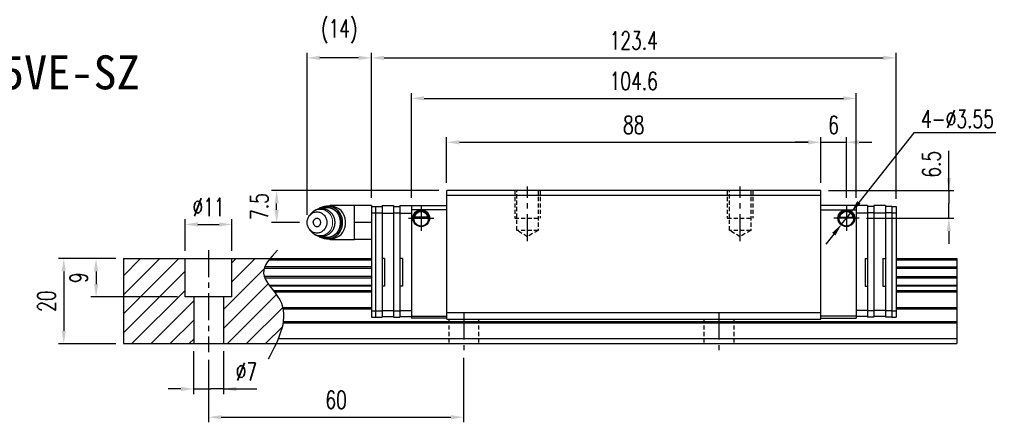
# Model space of a CAD drawing. Header units: millimetres. Extents: x 33 to 386, y 86 to 378.
# Tile 3 of 3: x 154 to 386, y 86 to 181. Entities that reach past the tile are written whole.
import ezdxf
from ezdxf.enums import TextEntityAlignment as Align

# ---------------------------------------------------------------- set-up
doc = ezdxf.new("R2010")
doc.units = ezdxf.units.MM
doc.header["$PDSIZE"] = -1
doc.linetypes.add('CENTER', pattern=[10.16, 6.35, -1.27, 1.27, -1.27])
doc.linetypes.add('DASHED', pattern=[0.75, 0.5, -0.25])
for name, color, linetype in [('2', 7, 'Continuous'), ('CHA', 7, 'Continuous'), ('DIM', 4, 'Continuous'), ('HID', 2, 'DASHED'), ('OUT', 3, 'Continuous'), ('中心線', 1, 'CENTER')]:
    doc.layers.add(name, color=color, linetype=linetype)
doc.styles.add('DIM-7', font='SIMPLEX.shx', dxfattribs={"width": 0.7, "bigfont": 'chineset.shx'})
doc.styles.add('T', font='kaiu.ttf')
doc.dimstyles.new('CNS', dxfattribs={"dimtxt": 3.5, "dimasz": 2.5, "dimexe": 1, "dimexo": 1.5, "dimgap": 0.09, "dimtad": 0, "dimdsep": 46, "dimtxsty": 'DIM-7', "dimcen": 0.09, "dimclrd": 1, "dimclre": 1, "dimclrt": 4, "dimadec": 0, "dimazin": 0, "dimtfac": 1, "dimtix": 1, "dimtmove": 2, "dimatfit": 3, "dimfxl": 1, "dimtvp": 0.971429, "dimtolj": 1, "dimarcsym": 0})
doc.dimstyles.new('CNSx1 (指線專用)', dxfattribs={"dimscale": 0.8, "dimtxt": 3.5, "dimasz": 2.5, "dimexe": 1, "dimexo": 1.5, "dimgap": 1, "dimtad": 1, "dimtih": 1, "dimtoh": 1, "dimdsep": 46, "dimtxsty": 'DIM-7', "dimcen": 0.09, "dimclrd": 256, "dimclre": 256, "dimclrt": 4, "dimadec": 0, "dimazin": 0, "dimtfac": 1, "dimtix": 1, "dimtmove": 1, "dimatfit": 3, "dimfxl": 1, "dimtvp": 0.971429, "dimtolj": 1, "dimarcsym": 0})

# ---------------------------------------------------------------- blocks, each defined once
blk = doc.blocks.new('*D88')
at = {"layer": 'DEFPOINTS', "color": 0}
for p in [(178.54, 124.3), (172.09, 115.3), (193.04, 115.3)]:
    blk.add_point(p, dxfattribs=at)
at = {"layer": 'DIM', "color": 7, "lineweight": -2}
for p, q in [((176.74, 124.3), (170.89, 124.3)), ((172.09, 121.3), (172.09, 118.3)), ((191.24, 115.3), (170.89, 115.3))]:
    blk.add_line(p, q, dxfattribs=at)
at = {"layer": 'DIM', "color": 7}
for points in [[(171.59, 121.3), (172.59, 121.3), (172.09, 124.3)], [(171.59, 118.3), (172.59, 118.3), (172.09, 115.3)]]:
    blk.add_solid(points, dxfattribs=at)
at = {"layer": 'DIM', "color": 7, "insert": (168.01, 119.8), "char_height": 4.2, "attachment_point": 5, "rotation": 90, "style": 'DIM-7'}
blk.add_mtext('\\A1;9', dxfattribs=at)
blk = doc.blocks.new('*D89')
at = {"layer": 'DEFPOINTS', "color": 0}
for p in [(204.04, 132.35), (193.04, 124.3), (204.04, 124.3)]:
    blk.add_point(p, dxfattribs=at)
at = {"layer": 'DIM', "color": 7, "lineweight": -2}
for p, q in [((193.04, 126.1), (193.04, 133.55)), ((196.04, 132.35), (201.04, 132.35)), ((204.04, 126.1), (204.04, 133.55))]:
    blk.add_line(p, q, dxfattribs=at)
at = {"layer": 'DIM', "color": 7}
for points in [[(196.04, 132.85), (196.04, 131.85), (193.04, 132.35)], [(201.04, 132.85), (201.04, 131.85), (204.04, 132.35)]]:
    blk.add_solid(points, dxfattribs=at)
at = {"layer": 'DIM', "color": 7, "insert": (198.54, 136.43), "char_height": 4.2, "attachment_point": 5, "style": 'DIM-7'}
blk.add_mtext('\\A1;%%C11', dxfattribs=at)
blk = doc.blocks.new('*D90')
at = {"layer": 'DEFPOINTS', "color": 0}
for p in [(195.04, 104.3), (202.04, 104.3), (195.04, 93.65)]:
    blk.add_point(p, dxfattribs=at)
at = {"layer": 'DIM', "color": 7, "lineweight": -2}
for p, q in [((195.04, 102.5), (195.04, 92.45)), ((202.04, 102.5), (202.04, 92.45)), ((192.04, 93.65), (189.04, 93.65)), ((195.04, 93.65), (198.04, 93.65)), ((198.04, 93.65), (199.04, 93.65)), ((202.04, 93.65), (199.04, 93.65)), ((202.04, 93.65), (209.88, 93.65)), ((205.04, 93.65), (208.04, 93.65))]:
    blk.add_line(p, q, dxfattribs=at)
at = {"layer": 'DIM', "color": 7}
for points in [[(192.04, 94.15), (192.04, 93.15), (195.04, 93.65)], [(205.04, 94.15), (205.04, 93.15), (202.04, 93.65)]]:
    blk.add_solid(points, dxfattribs=at)
at = {"layer": 'DIM', "color": 7, "insert": (207.46, 97.73), "char_height": 4.2, "attachment_point": 5, "style": 'DIM-7'}
blk.add_mtext('\\A1;%%C7', dxfattribs=at)
blk = doc.blocks.new('*D91')
at = {"layer": 'DEFPOINTS', "color": 0}
for p in [(198.54, 102.3), (258.54, 102.8), (258.54, 87)]:
    blk.add_point(p, dxfattribs=at)
at = {"layer": 'DIM', "color": 7, "lineweight": -2}
for p, q in [((198.54, 100.5), (198.54, 85.8)), ((258.54, 101), (258.54, 85.8)), ((201.54, 87), (255.54, 87))]:
    blk.add_line(p, q, dxfattribs=at)
at = {"layer": 'DIM', "color": 7}
for points in [[(201.54, 87.5), (201.54, 86.5), (198.54, 87)], [(255.54, 87.5), (255.54, 86.5), (258.54, 87)]]:
    blk.add_solid(points, dxfattribs=at)
at = {"layer": 'DIM', "color": 7, "insert": (228.54, 91.08), "char_height": 4.2, "attachment_point": 5, "style": 'DIM-7'}
blk.add_mtext('\\A1;60', dxfattribs=at)
blk = doc.blocks.new('*D93')
at = {"layer": 'DEFPOINTS', "color": 0}
for p in [(342.54, 151.67), (254.54, 140.3), (342.54, 140.3)]:
    blk.add_point(p, dxfattribs=at)
at = {"layer": 'DIM', "color": 7, "lineweight": -2}
for p, q in [((254.54, 142.1), (254.54, 152.87)), ((342.54, 142.1), (342.54, 152.87)), ((257.54, 151.67), (339.54, 151.67))]:
    blk.add_line(p, q, dxfattribs=at)
at = {"layer": 'DIM', "color": 7}
for points in [[(257.54, 152.17), (257.54, 151.17), (254.54, 151.67)], [(339.54, 152.17), (339.54, 151.17), (342.54, 151.67)]]:
    blk.add_solid(points, dxfattribs=at)
at = {"layer": 'DIM', "color": 7, "insert": (298.54, 155.75), "char_height": 4.2, "attachment_point": 5, "style": 'DIM-7'}
blk.add_mtext('\\A1;88', dxfattribs=at)
blk = doc.blocks.new('*D94')
at = {"layer": 'DEFPOINTS', "color": 0}
for p in [(350.84, 161.99), (246.24, 136.8), (350.84, 136.8)]:
    blk.add_point(p, dxfattribs=at)
at = {"layer": 'DIM', "color": 7, "lineweight": -2}
for p, q in [((246.24, 138.6), (246.24, 163.19)), ((350.84, 138.6), (350.84, 163.19)), ((249.24, 161.99), (347.84, 161.99))]:
    blk.add_line(p, q, dxfattribs=at)
at = {"layer": 'DIM', "color": 7}
for points in [[(249.24, 162.49), (249.24, 161.49), (246.24, 161.99)], [(347.84, 162.49), (347.84, 161.49), (350.84, 161.99)]]:
    blk.add_solid(points, dxfattribs=at)
at = {"layer": 'DIM', "color": 7, "insert": (298.54, 166.07), "char_height": 4.2, "attachment_point": 5, "style": 'DIM-7'}
blk.add_mtext('\\A1;104.6', dxfattribs=at)
blk = doc.blocks.new('*D95')
at = {"layer": 'DEFPOINTS', "color": 0}
for p in [(348.54, 151.67), (342.54, 140.3), (348.54, 136.78)]:
    blk.add_point(p, dxfattribs=at)
at = {"layer": 'DIM', "color": 7, "lineweight": -2}
for p, q in [((342.54, 142.1), (342.54, 152.87)), ((348.54, 138.58), (348.54, 152.87)), ((339.54, 151.67), (336.54, 151.67)), ((342.54, 151.67), (348.54, 151.67)), ((351.54, 151.67), (354.54, 151.67))]:
    blk.add_line(p, q, dxfattribs=at)
at = {"layer": 'DIM', "color": 7}
for points in [[(339.54, 152.17), (339.54, 151.17), (342.54, 151.67)], [(351.54, 152.17), (351.54, 151.17), (348.54, 151.67)]]:
    blk.add_solid(points, dxfattribs=at)
at = {"layer": 'DIM', "color": 7, "insert": (345.54, 155.75), "char_height": 4.2, "attachment_point": 5, "style": 'DIM-7'}
blk.add_mtext('\\A1;6', dxfattribs=at)
blk = doc.blocks.new('*D96')
at = {"layer": 'DEFPOINTS', "color": 0}
for p in [(342.54, 140.3), (351.52, 133.8), (372.65, 133.8)]:
    blk.add_point(p, dxfattribs=at)
at = {"layer": 'DIM', "color": 7, "lineweight": -2}
for p, q in [((372.65, 140.3), (372.65, 149.68)), ((372.65, 143.3), (372.65, 146.3)), ((344.34, 140.3), (373.85, 140.3)), ((372.65, 140.3), (372.65, 137.3)), ((372.65, 136.8), (372.65, 137.3)), ((372.65, 133.8), (372.65, 136.8)), ((353.32, 133.8), (373.85, 133.8)), ((372.65, 130.8), (372.65, 127.8))]:
    blk.add_line(p, q, dxfattribs=at)
at = {"layer": 'DIM', "color": 7}
for points in [[(372.15, 143.3), (373.15, 143.3), (372.65, 140.3)], [(372.15, 130.8), (373.15, 130.8), (372.65, 133.8)]]:
    blk.add_solid(points, dxfattribs=at)
at = {"layer": 'DIM', "color": 7, "insert": (368.57, 146.49), "char_height": 4.2, "attachment_point": 5, "rotation": 90, "style": 'DIM-7'}
blk.add_mtext('\\A1;6.5', dxfattribs=at)
blk = doc.blocks.new('*D97')
at = {"layer": 'DEFPOINTS', "color": 0}
for p in [(349.65, 135.19), (347.44, 132.41)]:
    blk.add_point(p, dxfattribs=at)
at = {"layer": 'DIM', "color": 0, "lineweight": -2}
for p, q in [((364.45, 153.86), (351.51, 137.54)), ((383.71, 153.86), (364.45, 153.86)), ((347.44, 132.41), (349.65, 135.19)), ((345.58, 130.06), (343.71, 127.71))]:
    blk.add_line(p, q, dxfattribs=at)
at = {"layer": 'DIM', "color": 0}
for points in [[(351.12, 137.85), (351.9, 137.23), (349.65, 135.19)], [(345.19, 130.37), (345.97, 129.75), (347.44, 132.41)]]:
    blk.add_solid(points, dxfattribs=at)
at = {"layer": 'DIM', "color": 0, "insert": (374.68, 157.16), "char_height": 4.2, "attachment_point": 5, "style": 'DIM-7'}
blk.add_mtext('\\A1;4-∅3.55', dxfattribs=at)
blk = doc.blocks.new('*D86')
at = {"layer": 'DEFPOINTS', "color": 0}
for p in [(221.74, 171.53), (236.84, 136.8), (221.74, 132.8)]:
    blk.add_point(p, dxfattribs=at)
at = {"layer": 'DIM', "color": 7, "lineweight": -2}
for p, q in [((221.74, 134.6), (221.74, 172.73)), ((233.84, 171.53), (224.74, 171.53)), ((236.84, 138.6), (236.84, 172.73))]:
    blk.add_line(p, q, dxfattribs=at)
at = {"layer": 'DIM', "color": 7}
for points in [[(224.74, 172.03), (224.74, 171.03), (221.74, 171.53)], [(233.84, 172.03), (233.84, 171.03), (236.84, 171.53)]]:
    blk.add_solid(points, dxfattribs=at)
at = {"layer": 'DIM', "color": 7, "insert": (229.29, 177.75), "char_height": 4.2, "attachment_point": 5, "style": 'DIM-7'}
blk.add_mtext('\\A1;(14)', dxfattribs=at)
blk = doc.blocks.new('*D87')
at = {"layer": 'DEFPOINTS', "color": 0}
for p in [(214.56, 140.3), (254.54, 140.3), (221.74, 132.8)]:
    blk.add_point(p, dxfattribs=at)
at = {"layer": 'DIM', "color": 7, "lineweight": -2}
for p, q in [((252.74, 140.3), (213.36, 140.3)), ((214.56, 135.8), (214.56, 137.3)), ((219.94, 132.8), (213.36, 132.8))]:
    blk.add_line(p, q, dxfattribs=at)
at = {"layer": 'DIM', "color": 7}
for points in [[(214.06, 137.3), (215.06, 137.3), (214.56, 140.3)], [(214.06, 135.8), (215.06, 135.8), (214.56, 132.8)]]:
    blk.add_solid(points, dxfattribs=at)
at = {"layer": 'DIM', "color": 7, "insert": (210.48, 136.55), "char_height": 4.2, "attachment_point": 5, "rotation": 90, "style": 'DIM-7'}
blk.add_mtext('\\A1;7.5', dxfattribs=at)
blk = doc.blocks.new('*D98')
at = {"layer": 'DEFPOINTS', "color": 0}
for p in [(178.54, 124.3), (164.49, 104.3), (178.54, 104.3)]:
    blk.add_point(p, dxfattribs=at)
at = {"layer": 'DIM', "color": 7, "lineweight": -2}
for p, q in [((176.74, 124.3), (163.29, 124.3)), ((164.49, 121.3), (164.49, 107.3)), ((176.74, 104.3), (163.29, 104.3))]:
    blk.add_line(p, q, dxfattribs=at)
at = {"layer": 'DIM', "color": 7}
for points in [[(163.99, 121.3), (164.99, 121.3), (164.49, 124.3)], [(163.99, 107.3), (164.99, 107.3), (164.49, 104.3)]]:
    blk.add_solid(points, dxfattribs=at)
at = {"layer": 'DIM', "color": 7, "insert": (160.41, 114.3), "char_height": 4.2, "attachment_point": 5, "rotation": 90, "style": 'DIM-7'}
blk.add_mtext('\\A1;20', dxfattribs=at)
blk = doc.blocks.new('*D99')
at = {"layer": 'DEFPOINTS', "color": 0}
for p in [(360.24, 171.53), (236.84, 136.8), (360.24, 136.55)]:
    blk.add_point(p, dxfattribs=at)
at = {"layer": 'DIM', "color": 7, "lineweight": -2}
for p, q in [((236.84, 138.6), (236.84, 172.73)), ((239.84, 171.53), (357.24, 171.53)), ((360.24, 138.35), (360.24, 172.73))]:
    blk.add_line(p, q, dxfattribs=at)
at = {"layer": 'DIM', "color": 7}
for points in [[(239.84, 172.03), (239.84, 171.03), (236.84, 171.53)], [(357.24, 172.03), (357.24, 171.03), (360.24, 171.53)]]:
    blk.add_solid(points, dxfattribs=at)
at = {"layer": 'DIM', "color": 7, "insert": (298.54, 175.61), "char_height": 4.2, "attachment_point": 5, "style": 'DIM-7'}
blk.add_mtext('\\A1;123.4', dxfattribs=at)

msp = doc.modelspace()

# ---------------------------------------------------------------- hatches: boundary and pattern name
at = {"layer": 'DIM'}
h = msp.add_hatch(dxfattribs=at)
h.set_pattern_fill('ANSI31', color=0)
h.set_pattern_definition([(45, (-185.713, 7.479), (-2.245064, 2.245064), [])])
h.paths.add_polyline_path([(193.044, 124.302), (178.544, 124.302), (178.544, 104.302), (195.044, 104.302), (195.044, 115.302), (193.044, 115.302)])
edge = h.paths.add_edge_path()
edge.add_spline(control_points=[(214.419, 104.302), (216.071, 107.914), (217.707, 113.879), (210.188, 119.946), (212.068, 123.168), (212.986, 124.302)], knot_values=[2.2927229, 2.2927229, 2.2927229, 2.2927229, 12.943349, 20.3172467, 24.2982631, 24.2982631, 24.2982631, 24.2982631], degree=3, periodic=0)
edge.add_line((212.986, 124.302), (204.044, 124.302))
edge.add_line((204.044, 124.302), (204.044, 115.302))
edge.add_line((204.044, 115.302), (202.044, 115.302))
edge.add_line((202.044, 115.302), (202.044, 104.302))
edge.add_line((202.044, 104.302), (214.419, 104.302))

# ---------------------------------------------------------------- linework, layer by layer
at = {"layer": '2', "color": 0, "linetype": 'Continuous'}
for p, q in [((236.844, 136.803), (236.844, 110.553)), ((350.844, 136.803), (342.544, 136.803)), ((353.544, 136.803), (350.844, 136.803)), ((357.744, 136.803), (355.044, 136.803)), ((236.844, 136.553), (237.844, 136.553)), ((236.844, 135.053), (237.844, 135.053)), ((342.544, 135.803), (350.844, 135.803)), ((246.77, 133.853), (250.318, 133.853)), ((250.176, 133.986), (246.912, 133.986)), ((250.099, 134.053), (246.989, 134.053)), ((350.318, 133.853), (346.77, 133.853)), ((346.912, 133.986), (350.176, 133.986)), ((346.989, 134.053), (350.099, 134.053)), ((236.844, 112.053), (237.844, 112.053)), ((236.844, 110.553), (237.844, 110.553)), ((246.244, 110.803), (254.544, 110.803)), ((254.544, 110.303), (246.244, 110.303)), ((350.844, 110.803), (342.544, 110.803)), ((342.544, 110.303), (350.844, 110.303))]:
    msp.add_line(p, q, dxfattribs=at)
for centre, start, end in [((248.544, 133.803), 90, 270), ((248.544, 133.803), 270, 90), ((348.544, 133.803), 90, 270), ((348.544, 133.803), 270, 90)]:
    msp.add_arc(centre, 1.775, start, end, dxfattribs=at)
at = {"layer": '2', "color": 0, "linetype": 'Continuous', "extrusion": (0, 0, -1)}
for centre, radius, start, end in [((-248.544, 133.803), 1.575, 9.1332, 90), ((-248.544, 133.803), 1.975, 90, 270), ((-248.544, 133.803), 1.575, 90, 170.8668), ((-348.544, 133.803), 1.975, 270, 90), ((-348.544, 133.803), 1.575, 9.1332, 90), ((-348.544, 133.803), 1.975, 90, 270), ((-348.544, 133.803), 1.575, 90, 170.8668)]:
    msp.add_arc(centre, radius, start, end, dxfattribs=at)
at = {"layer": '2', "color": 0, "linetype": 'Continuous'}
for points, knots in [([(246.912, 133.986), (246.928, 134.061), (246.95, 134.151), (247.014, 134.341), (247.056, 134.442), (247.161, 134.638), (247.225, 134.734), (247.397, 134.946), (247.515, 135.056), (247.775, 135.237), (247.919, 135.31), (248.222, 135.407), (248.384, 135.433), (248.544, 135.433)], [0, 0, 0, 0, 0.1376864, 0.1376864, 0.275472, 0.275472, 0.4123557, 0.4123557, 0.6064308, 0.6064308, 0.8046387, 0.8046387, 1, 1, 1, 1]), ([(248.544, 135.433), (248.695, 135.433), (248.848, 135.41), (249.165, 135.314), (249.33, 135.23), (249.601, 135.031), (249.715, 134.921), (249.887, 134.702), (249.953, 134.595), (250.059, 134.381), (250.1, 134.271), (250.149, 134.105), (250.164, 134.041), (250.176, 133.986)], [0, 0, 0, 0, 0.1837975, 0.1837975, 0.4104893, 0.4104893, 0.6000274, 0.6000274, 0.749109, 0.749109, 0.8991923, 0.8991923, 1, 1, 1, 1]), ([(348.544, 135.433), (348.393, 135.433), (348.24, 135.41), (347.923, 135.314), (347.758, 135.23), (347.487, 135.031), (347.373, 134.921), (347.201, 134.702), (347.135, 134.595), (347.029, 134.381), (346.988, 134.271), (346.939, 134.105), (346.924, 134.041), (346.912, 133.986)], [0, 0, 0, 0, 0.1837975, 0.1837975, 0.4104893, 0.4104893, 0.6000274, 0.6000274, 0.749109, 0.749109, 0.8991923, 0.8991923, 1, 1, 1, 1]), ([(350.176, 133.986), (350.16, 134.061), (350.138, 134.151), (350.074, 134.341), (350.032, 134.442), (349.927, 134.638), (349.863, 134.734), (349.691, 134.946), (349.573, 135.056), (349.313, 135.237), (349.169, 135.31), (348.866, 135.407), (348.704, 135.433), (348.544, 135.433)], [0, 0, 0, 0, 0.1376864, 0.1376864, 0.275472, 0.275472, 0.4123557, 0.4123557, 0.6064308, 0.6064308, 0.8046387, 0.8046387, 1, 1, 1, 1])]:
    msp.add_open_spline(points, degree=3, knots=knots, dxfattribs=at)
at = {"layer": '2', "color": 0, "linetype": 'DASHED'}
msp.add_open_spline([(246.77, 133.852), (246.769, 133.836), (246.769, 133.819), (246.769, 133.803)], degree=3, dxfattribs=at)
at = {"layer": '2', "color": 0, "linetype": 'Continuous'}
for points in [[(246.912, 133.986), (246.938, 134.008), (246.963, 134.03), (246.989, 134.053)], [(250.099, 134.053), (250.125, 134.03), (250.15, 134.008), (250.176, 133.986)], [(346.989, 134.053), (346.963, 134.03), (346.938, 134.008), (346.912, 133.986)]]:
    msp.add_open_spline(points, degree=3, dxfattribs=at)
at = {"layer": 'DIM', "color": 0, "lineweight": 15}
for centre, start, end in [((224.841, 133.023), 355.59669, 141.18117), ((224.841, 132.582), 218.81883, 4.40331)]:
    msp.add_arc(centre, 2.874, start, end, dxfattribs=at)
at = {"layer": 'HID', "color": 0, "ltscale": 2}
for p, q in [((270.544, 140.302), (270.544, 133.802)), ((271.044, 130.952), (271.044, 140.302)), ((276.044, 140.302), (276.044, 130.952)), ((276.544, 140.302), (276.544, 133.802)), ((320.544, 140.302), (320.544, 133.802)), ((321.044, 130.952), (321.044, 140.302)), ((326.044, 140.302), (326.044, 130.952)), ((326.544, 140.302), (326.544, 133.802)), ((270.544, 133.802), (276.544, 133.802)), ((320.544, 133.802), (326.544, 133.802)), ((273.544, 129.45), (271.044, 130.952)), ((276.044, 130.952), (271.044, 130.952)), ((276.044, 130.952), (273.544, 129.45)), ((323.544, 129.45), (321.044, 130.952)), ((326.044, 130.952), (321.044, 130.952)), ((326.044, 130.952), (323.544, 129.45)), ((255.044, 110.102), (255.044, 104.302)), ((262.044, 110.102), (262.044, 104.302)), ((315.044, 110.102), (315.044, 104.302)), ((322.044, 110.102), (322.044, 104.302))]:
    msp.add_line(p, q, dxfattribs=at)
at = {"layer": 'OUT', "color": 0}
for p, q in [((254.544, 110.102), (254.544, 140.302)), ((342.544, 140.302), (254.544, 140.302)), ((254.544, 139.252), (342.544, 139.252)), ((342.544, 110.102), (342.544, 140.302)), ((239.344, 136.803), (239.344, 110.553)), ((242.044, 136.803), (242.044, 110.553)), ((243.544, 136.803), (243.544, 110.553)), ((350.844, 136.803), (350.844, 110.303)), ((353.544, 136.803), (353.544, 110.553)), ((355.044, 136.803), (355.044, 110.553)), ((357.744, 136.803), (357.744, 110.553)), ((237.844, 136.553), (237.844, 110.553)), ((237.844, 136.553), (239.344, 136.553)), ((237.844, 135.053), (239.344, 135.053)), ((239.344, 135.028), (242.044, 135.028)), ((242.044, 136.553), (243.544, 136.553)), ((242.044, 135.053), (243.544, 135.053)), ((243.544, 135.028), (246.244, 135.028)), ((353.544, 135.028), (350.844, 135.028)), ((355.044, 136.553), (353.544, 136.553)), ((355.044, 135.053), (353.544, 135.053)), ((357.744, 135.028), (355.044, 135.028)), ((359.244, 136.553), (357.744, 136.553)), ((359.244, 135.053), (357.744, 135.053)), ((359.244, 136.553), (360.244, 136.553)), ((359.244, 136.553), (359.244, 110.553)), ((359.244, 135.053), (360.244, 135.053)), ((360.244, 136.553), (360.244, 110.553)), ((178.544, 124.302), (236.844, 124.302)), ((178.544, 124.302), (178.544, 104.302)), ((193.044, 115.302), (193.044, 124.302)), ((204.044, 115.302), (204.044, 124.302)), ((212.783, 124.046), (236.844, 124.046)), ((239.944, 124.302), (239.344, 124.302)), ((239.944, 124.302), (239.944, 117.802)), ((244.144, 124.302), (243.544, 124.302)), ((244.144, 124.302), (244.144, 117.802)), ((352.944, 124.302), (352.944, 117.802)), ((352.944, 124.302), (353.544, 124.302)), ((357.144, 124.302), (357.144, 117.802)), ((357.144, 124.302), (357.744, 124.302)), ((360.244, 124.302), (374.544, 124.302)), ((360.244, 124.046), (374.544, 124.046)), ((374.544, 124.302), (374.544, 104.302)), ((211.628, 122.042), (236.844, 122.042)), ((236.844, 122.337), (211.738, 122.337)), ((360.244, 122.337), (374.544, 122.337)), ((360.244, 122.042), (374.544, 122.042)), ((236.844, 120.062), (211.625, 120.062)), ((211.736, 119.767), (236.844, 119.767)), ((360.244, 120.062), (374.544, 120.062)), ((360.244, 119.767), (374.544, 119.767)), ((212.745, 118.087), (236.844, 118.087)), ((212.868, 117.923), (236.844, 117.923)), ((213.723, 116.829), (236.844, 116.829)), ((214.001, 116.475), (236.844, 116.475)), ((239.944, 117.802), (239.344, 117.802)), ((244.144, 117.802), (243.544, 117.802)), ((352.944, 117.802), (353.544, 117.802)), ((357.144, 117.802), (357.744, 117.802)), ((360.244, 118.087), (374.544, 118.087)), ((360.244, 117.923), (374.544, 117.923)), ((360.244, 116.829), (374.544, 116.829)), ((360.244, 116.475), (374.544, 116.475)), ((204.044, 115.302), (193.044, 115.302)), ((195.044, 115.302), (195.044, 104.302)), ((202.044, 115.302), (202.044, 104.302)), ((215.992, 112.809), (236.844, 112.809)), ((216.071, 112.456), (236.844, 112.456)), ((237.844, 112.053), (239.344, 112.053)), ((239.344, 112.078), (242.044, 112.078)), ((242.044, 112.053), (243.544, 112.053)), ((243.544, 112.078), (246.244, 112.078)), ((254.544, 111.602), (342.544, 111.602)), ((353.544, 112.078), (350.844, 112.078)), ((355.044, 112.053), (353.544, 112.053)), ((357.744, 112.078), (355.044, 112.078)), ((359.244, 112.053), (357.744, 112.053)), ((359.244, 112.053), (360.244, 112.053)), ((360.244, 112.809), (374.544, 112.809)), ((360.244, 112.456), (374.544, 112.456)), ((216.064, 109.195), (374.544, 109.195)), ((216.118, 109.549), (374.544, 109.549)), ((237.844, 110.553), (239.344, 110.553)), ((239.344, 110.703), (242.044, 110.703)), ((242.044, 110.553), (243.544, 110.553)), ((243.544, 110.703), (246.244, 110.703)), ((254.544, 110.102), (342.544, 110.102)), ((353.544, 110.703), (350.844, 110.703)), ((355.044, 110.553), (353.544, 110.553)), ((357.744, 110.703), (355.044, 110.703)), ((359.244, 110.553), (357.744, 110.553)), ((359.244, 110.553), (360.244, 110.553)), ((178.544, 104.302), (374.544, 104.302)), ((214.941, 105.502), (374.544, 105.502))]:
    msp.add_line(p, q, dxfattribs=at)
at = {"layer": 'OUT', "color": 0, "linetype": 'Continuous'}
for p, q in [((227.204, 136.678), (226.439, 136.678)), ((232.844, 136.803), (227.494, 136.803)), ((227.494, 136.803), (227.494, 136.665)), ((236.844, 136.803), (232.844, 136.803)), ((232.844, 134.977), (232.844, 136.803)), ((239.344, 136.803), (242.044, 136.803)), ((243.544, 136.803), (246.244, 136.803)), ((246.244, 136.803), (254.544, 136.803)), ((246.244, 136.803), (246.244, 110.303)), ((222.602, 134.825), (222.283, 134.416)), ((232.844, 133.039), (232.844, 134.977)), ((254.544, 135.803), (246.244, 135.803)), ((232.844, 130.982), (232.844, 133.039)), ((236.844, 132.803), (232.844, 132.803)), ((222.283, 131.189), (222.602, 130.78)), ((222.602, 130.78), (222.596, 130.788)), ((232.844, 128.803), (232.844, 130.982)), ((226.439, 128.928), (227.204, 128.928)), ((227.494, 128.94), (227.494, 128.803)), ((227.494, 128.803), (232.844, 128.803)), ((232.844, 128.808), (232.844, 128.926)), ((236.844, 128.803), (232.844, 128.803))]:
    msp.add_line(p, q, dxfattribs=at)
at = {"layer": 'OUT', "color": 0, "linetype": 'Continuous', "flags": 128}
for points in [[(221.738, 132.803), (221.746, 133.02), (221.773, 133.237), (221.816, 133.45), (221.877, 133.658), (221.954, 133.859), (222.047, 134.053), (222.155, 134.237), (222.278, 134.41), (222.414, 134.57), (222.563, 134.718), (222.723, 134.85), (222.892, 134.968), (223.071, 135.068), (223.257, 135.152), (223.45, 135.217), (223.646, 135.265), (223.846, 135.293), (224.047, 135.303), (224.249, 135.293), (224.448, 135.265), (224.645, 135.217), (224.837, 135.152), (225.023, 135.068), (225.202, 134.968), (225.372, 134.85), (225.532, 134.718), (225.681, 134.57), (225.817, 134.41), (225.939, 134.237), (226.048, 134.053), (226.141, 133.859), (226.218, 133.658), (226.278, 133.45), (226.322, 133.237), (226.348, 133.02), (226.357, 132.803), (226.348, 132.585), (226.322, 132.368), (226.278, 132.156), (226.218, 131.948), (226.141, 131.746), (226.048, 131.553), (225.939, 131.369), (225.817, 131.196), (225.681, 131.035), (225.532, 130.887), (225.372, 130.755), (225.202, 130.637), (225.023, 130.537), (224.837, 130.453), (224.645, 130.388), (224.448, 130.341), (224.249, 130.312), (224.047, 130.303), (223.846, 130.312), (223.646, 130.341), (223.45, 130.388), (223.257, 130.453), (223.071, 130.537), (222.892, 130.637), (222.723, 130.755), (222.563, 130.887), (222.414, 131.035), (222.278, 131.196), (222.155, 131.369), (222.047, 131.553), (221.954, 131.746), (221.877, 131.948), (221.816, 132.156), (221.773, 132.368), (221.746, 132.585), (221.738, 132.803)], [(224.85, 136.047), (224.992, 136.119), (225.217, 136.216), (225.447, 136.295), (225.683, 136.356), (225.921, 136.399), (226.162, 136.422), (226.404, 136.427), (226.645, 136.413), (226.885, 136.38), (227.122, 136.328), (227.355, 136.258), (227.583, 136.17), (227.804, 136.065), (228.018, 135.942), (228.223, 135.803), (228.418, 135.648), (228.602, 135.479), (228.775, 135.295), (228.935, 135.099), (229.081, 134.891), (229.213, 134.671), (229.33, 134.442), (229.432, 134.205), (229.517, 133.96), (229.586, 133.709), (229.638, 133.454), (229.673, 133.194), (229.69, 132.933), (229.69, 132.672), (229.673, 132.411), (229.638, 132.152), (229.586, 131.896), (229.517, 131.645), (229.432, 131.4), (229.33, 131.163), (229.213, 130.934), (229.081, 130.714), (228.935, 130.506), (228.775, 130.31), (228.602, 130.126), (228.418, 129.957), (228.223, 129.802), (228.018, 129.663), (227.804, 129.541), (227.583, 129.435), (227.355, 129.347), (227.122, 129.277), (226.885, 129.225), (226.645, 129.192), (226.404, 129.178), (226.162, 129.183), (225.921, 129.206), (225.683, 129.249), (225.447, 129.31), (225.217, 129.389), (224.992, 129.486), (224.843, 129.561)]]:
    msp.add_lwpolyline(points, dxfattribs=at)
at = {"layer": 'OUT', "color": 0, "linetype": 'Continuous'}
for centre, radius, start, end in [((226.449, 133.053), 3.578, 355.98145, 125.24992), ((227.494, 134.803), 2, 90, 110.36413), ((227.07, 132.974), 3.706, 1.94704, 87.92406), ((226.315, 133.002), 3.269, 356.50633, 110.75509), ((226.45, 132.552), 3.578, 234.67865, 4.01952), ((226.305, 132.616), 3.277, 249.445, 3.25566), ((227.07, 132.631), 3.706, 272.07594, 358.05296), ((227.494, 130.803), 2, 249.63587, 270)]:
    msp.add_arc(centre, radius, start, end, dxfattribs=at)
at = {"layer": 'OUT', "color": 0, "linetype": 'Continuous', "extrusion": (0, 0, -1)}
msp.add_arc((-248.544, 133.803), 1.975, 270, 90, dxfattribs=at)
at = {"layer": 'OUT', "color": 0, "linetype": 'Continuous'}
for points, knots in [([(228.298, 132.803), (228.296, 132.881), (228.294, 132.993), (228.279, 133.157), (228.262, 133.299), (228.232, 133.467), (228.191, 133.642), (228.138, 133.824), (228.072, 134.008), (227.994, 134.192), (227.902, 134.376), (227.796, 134.555), (227.678, 134.73), (227.548, 134.899), (227.405, 135.061), (227.25, 135.213), (227.085, 135.356), (226.909, 135.487), (226.723, 135.607), (226.528, 135.715), (226.326, 135.808), (226.116, 135.888), (225.9, 135.953), (225.679, 136.002), (225.455, 136.036), (225.227, 136.053), (224.998, 136.054), (224.768, 136.037), (224.539, 136.004), (224.311, 135.954), (224.087, 135.887), (223.867, 135.802), (223.652, 135.701), (223.443, 135.583), (223.249, 135.453), (223.071, 135.313), (222.908, 135.167), (222.756, 135.009), (222.654, 134.894), (222.606, 134.829), (222.602, 134.823)], [0, 0, 0, 0, 0.0296876, 0.041938, 0.0622601, 0.0834256, 0.1061814, 0.1299801, 0.154599, 0.1798603, 0.2056368, 0.2318337, 0.2583793, 0.2852186, 0.3123085, 0.3396154, 0.3671127, 0.3947799, 0.4226009, 0.4505638, 0.47866, 0.5068837, 0.5352321, 0.5637043, 0.5923018, 0.6210284, 0.6498893, 0.6788923, 0.7080448, 0.7373584, 0.766847, 0.7965272, 0.8264189, 0.8565459, 0.8869372, 0.9144676, 0.942017, 0.9695789, 0.9971458, 1, 1, 1, 1]), ([(222.597, 130.79), (222.618, 130.762), (222.682, 130.678), (222.802, 130.545), (222.956, 130.392), (223.122, 130.249), (223.298, 130.118), (223.484, 129.998), (223.679, 129.891), (223.881, 129.797), (224.091, 129.717), (224.307, 129.652), (224.527, 129.603), (224.752, 129.569), (224.98, 129.552), (225.209, 129.552), (225.439, 129.568), (225.668, 129.601), (225.896, 129.651), (226.12, 129.718), (226.34, 129.803), (226.555, 129.904), (226.764, 130.022), (226.957, 130.152), (227.136, 130.292), (227.299, 130.438), (227.452, 130.595), (227.594, 130.762), (227.724, 130.939), (227.842, 131.124), (227.947, 131.315), (228.038, 131.513), (228.116, 131.715), (228.179, 131.917), (228.228, 132.115), (228.26, 132.293), (228.28, 132.45), (228.294, 132.615), (228.296, 132.732), (228.298, 132.803)], [0, 0, 0, 0, 0.0129896, 0.0400504, 0.0673279, 0.0947956, 0.1224331, 0.1502242, 0.178157, 0.2062229, 0.2344164, 0.2627342, 0.2911758, 0.3197426, 0.3484382, 0.3772681, 0.4062399, 0.4353611, 0.4646431, 0.4941, 0.5237483, 0.5536079, 0.5837025, 0.6140611, 0.6415619, 0.6690816, 0.6966139, 0.7241512, 0.7516818, 0.7791878, 0.8066405, 0.833992, 0.8611558, 0.887955, 0.9139574, 0.9377272, 0.9559891, 0.97342, 1, 1, 1, 1]), ([(223.162, 132.803), (223.164, 132.847), (223.166, 132.91), (223.182, 133.003), (223.201, 133.086), (223.235, 133.183), (223.283, 133.283), (223.331, 133.364), (223.367, 133.407), (223.378, 133.42)], [0, 0, 0, 0, 0.1988684, 0.2831425, 0.4256606, 0.5792324, 0.7471497, 0.9242917, 1, 1, 1, 1]), ([(223.162, 132.803), (223.164, 132.758), (223.166, 132.695), (223.182, 132.602), (223.201, 132.52), (223.235, 132.422), (223.283, 132.322), (223.331, 132.241), (223.367, 132.198), (223.378, 132.185)], [0, 0, 0, 0, 0.1988684, 0.2831425, 0.4256606, 0.5792324, 0.7471497, 0.9242917, 1, 1, 1, 1]), ([(223.377, 132.184), (223.379, 132.182), (223.41, 132.136), (223.487, 132.062), (223.609, 131.969), (223.745, 131.902), (223.889, 131.859), (224.037, 131.844), (224.186, 131.856), (224.331, 131.894), (224.468, 131.959), (224.592, 132.047), (224.702, 132.157), (224.793, 132.285), (224.862, 132.429), (224.916, 132.601), (224.924, 132.729), (224.929, 132.803)], [0, 0, 0, 0, 0.0036289, 0.0738847, 0.1421605, 0.2124163, 0.2806921, 0.3509479, 0.4192237, 0.4894795, 0.5577554, 0.6280112, 0.696287, 0.7665428, 0.8348186, 0.9050744, 1, 1, 1, 1]), ([(224.929, 132.803), (224.925, 132.87), (224.918, 132.99), (224.87, 133.157), (224.804, 133.301), (224.715, 133.432), (224.609, 133.544), (224.485, 133.636), (224.35, 133.703), (224.206, 133.746), (224.058, 133.761), (223.908, 133.749), (223.764, 133.711), (223.626, 133.646), (223.503, 133.557), (223.419, 133.48), (223.384, 133.429), (223.378, 133.42)], [0, 0, 0, 0, 0.0866631, 0.1549294, 0.2251754, 0.2934417, 0.3636877, 0.4319539, 0.5021999, 0.5704662, 0.6407122, 0.7089785, 0.7792245, 0.8474908, 0.9177368, 0.986003, 1, 1, 1, 1]), ([(230.782, 132.803), (230.781, 132.852), (230.781, 132.952), (230.776, 133.051), (230.774, 133.1)], [0, 0, 0, 0, 0.4996785, 1, 1, 1, 1]), ([(230.774, 132.505), (230.776, 132.555), (230.781, 132.654), (230.781, 132.753), (230.782, 132.803)], [0, 0, 0, 0, 0.5003214, 1, 1, 1, 1])]:
    msp.add_open_spline(points, degree=3, knots=knots, dxfattribs=at)
at = {"layer": 'OUT', "color": 0}
for points in [[(350.176, 133.986), (350.15, 134.008), (350.125, 134.03), (350.099, 134.053)], [(350.318, 133.852), (350.319, 133.836), (350.319, 133.819), (350.319, 133.803)]]:
    msp.add_open_spline(points, degree=3, dxfattribs=at)
msp.add_open_spline([(214.744, 126.264), (213.062, 124.473), (209.404, 120.578), (218.929, 112.893), (215.114, 105.508), (212.601, 100.643)], degree=3, knots=[0, 0, 0, 0, 6.2737393, 13.647637, 27.8750855, 27.8750855, 27.8750855, 27.8750855], dxfattribs=at)
at = {"layer": '中心線', "color": 0}
for p, q in [((273.544, 128.45), (273.544, 141.302)), ((323.544, 128.45), (323.544, 141.302)), ((248.544, 136.778), (248.544, 130.828)), ((348.544, 136.778), (348.544, 130.828)), ((245.569, 133.803), (251.519, 133.803)), ((351.519, 133.803), (345.569, 133.803)), ((198.544, 126.302), (198.544, 102.302)), ((258.544, 111.602), (258.544, 102.802)), ((318.544, 111.602), (318.544, 102.802))]:
    msp.add_line(p, q, dxfattribs=at)

# ---------------------------------------------------------------- texts
at = {"layer": 'CHA', "color": 7, "style": 'T'}
msp.add_text('TRC25VE-SZ', height=8, dxfattribs=at).set_placement((155.151, 168.119), align=Align.MIDDLE)

# ---------------------------------------------------------------- dimensions: what is measured, and where the dimension line sits
at = {"layer": 'DIM', "color": 0}
dim = msp.add_linear_dim(base=(221.738, 171.533), p1=(236.844, 136.803), p2=(221.738, 132.803), text='(14)', dimstyle='CNS', override={"dimscale": 1.2, "dimclrd": 7, "dimclre": 7, "dimclrt": 7}, dxfattribs=at)
dim.commit()
dim.dimension.update_dxf_attribs({"geometry": '*D86', "text_midpoint": (229.291, 177.751)})
for base, p1, p2, picture, middle in [((360.244, 171.533), (236.844, 136.803), (360.244, 136.553), '*D99', (298.544, 175.613)), ((350.844, 161.994), (246.244, 136.803), (350.844, 136.803), '*D94', (298.544, 166.074)), ((258.544, 87.003), (198.544, 102.302), (258.544, 102.802), '*D91', (228.544, 91.083))]:
    dim = msp.add_linear_dim(base=base, p1=p1, p2=p2, dimstyle='CNS', override={"dimscale": 1.2, "dimclrd": 7, "dimclre": 7, "dimclrt": 7}, dxfattribs=at)
    dim.commit()
    dim.dimension.update_dxf_attribs({"geometry": picture, "text_midpoint": middle})
dim = msp.add_diameter_dim_2p(p1=(347.441, 132.412), p2=(349.647, 135.193), text='4-<>', dimstyle='CNSx1 (指線專用)', override={"dimscale": 1.2, "dimclrd": 0, "dimclre": 0, "dimclrt": 0}, dxfattribs=at)
dim.commit()
dim.dimension.update_dxf_attribs({"geometry": '*D97', "text_midpoint": (364.447, 153.858), "dimtype": 163})
for base, p1, p2, angle, picture, middle in [((342.544, 151.673), (254.544, 140.302), (342.544, 140.302), 180, '*D93', (298.544, 155.753)), ((348.544, 151.673), (342.544, 140.302), (348.544, 136.778), 180, '*D95', (345.544, 155.753)), ((214.563, 140.302), (221.738, 132.803), (254.544, 140.302), 90, '*D87', (210.483, 136.552)), ((164.493, 104.302), (178.544, 124.302), (178.544, 104.302), 90, '*D98', (160.413, 114.302)), ((172.09, 115.302), (178.544, 124.302), (193.044, 115.302), 90, '*D88', (168.01, 119.802))]:
    dim = msp.add_linear_dim(base=base, p1=p1, p2=p2, angle=angle, dimstyle='CNS', override={"dimscale": 1.2, "dimclrd": 7, "dimclre": 7, "dimclrt": 7}, dxfattribs=at)
    dim.commit()
    dim.dimension.update_dxf_attribs({"geometry": picture, "text_midpoint": middle})
dim = msp.add_linear_dim(base=(372.647, 133.803), p1=(342.544, 140.302), p2=(351.519, 133.803), angle=270, dimstyle='CNS', override={"dimscale": 1.2, "dimclrd": 7, "dimclre": 7, "dimclrt": 7, "dimtmove": 0}, dxfattribs=at)
dim.commit()
dim.dimension.update_dxf_attribs({"geometry": '*D96', "text_midpoint": (372.647, 146.49), "dimtype": 160})
dim = msp.add_linear_dim(base=(204.044, 132.355), p1=(193.044, 124.302), p2=(204.044, 124.302), angle=180, text='%%C<>', dimstyle='CNS', override={"dimscale": 1.2, "dimclrd": 7, "dimclre": 7, "dimclrt": 7}, dxfattribs=at)
dim.commit()
dim.dimension.update_dxf_attribs({"geometry": '*D89', "text_midpoint": (198.544, 136.435)})
dim = msp.add_linear_dim(base=(195.044, 93.652), p1=(202.044, 104.302), p2=(195.044, 104.302), text='%%C<>', dimstyle='CNS', override={"dimscale": 1.2, "dimclrd": 7, "dimclre": 7, "dimclrt": 7, "dimtmove": 0}, dxfattribs=at)
dim.commit()
dim.dimension.update_dxf_attribs({"geometry": '*D90', "text_midpoint": (207.462, 93.652), "dimtype": 160})

doc.saveas('drawing.dxf')
